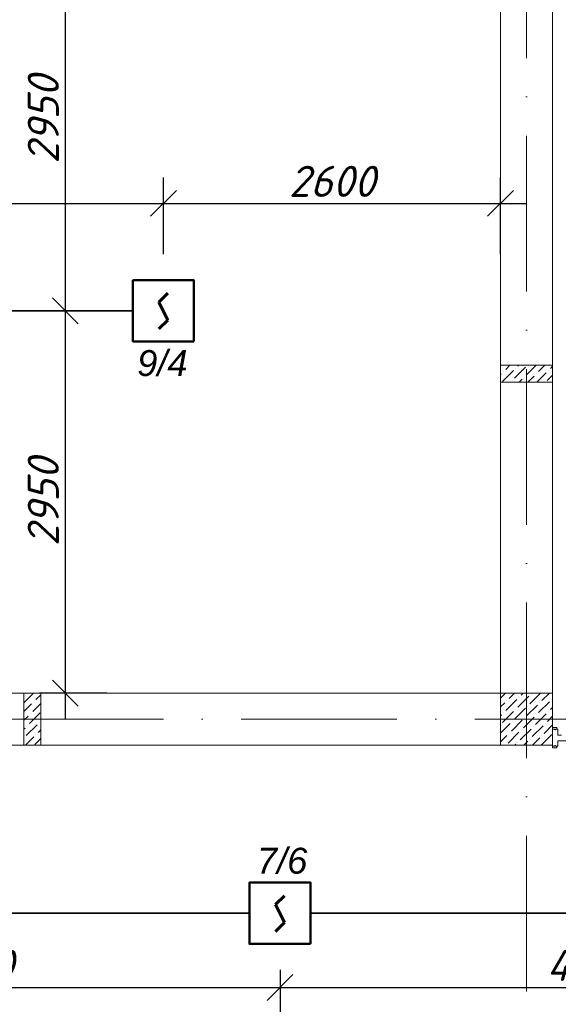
# Model space of a CAD drawing. Header units: millimetres. Extents: x 1114507 to 93926427, y 174473 to 817039.
# Tile 133 of 256: x 1757263 to 1761416, y 487101 to 494697. Entities that reach past the tile are written whole.
import ezdxf

# ---------------------------------------------------------------- set-up
doc = ezdxf.new("R2010")
doc.units = ezdxf.units.MM
doc.linetypes.add('ACAD_ISO10W100', pattern=[18, 12, -3, 0, -3])
for name, color, linetype, lineweight in [('Doors', 86, 'Continuous', 13), ('SHEMA', 174, 'Continuous', 25), ('размеры', 12, 'Continuous', 15)]:
    doc.layers.add(name, color=color, linetype=linetype, lineweight=lineweight)
doc.layers.add('kcd_tx', color=7, linetype='Continuous')
doc.styles.get("Standard").update_dxf_attribs({"font": 'isocpeui.ttf'})
doc.dimstyles.new('Санжар', dxfattribs={"dimtxt": 240, "dimasz": 200, "dimexe": 200, "dimexo": 200, "dimgap": 50, "dimtad": 1, "dimdec": 0, "dimtxsty": 'Standard', "dimblk": 'OBLIQUE', "dimcen": 2.5, "dimdle": 200, "dimclrd": 152, "dimclre": 152, "dimclrt": 152, "dimadec": 0, "dimazin": 0, "dimtfac": 1, "dimtdec": 0, "dimtmove": 0, "dimatfit": 3, "dimldrblk": 'OBLIQUE', "dimfxl": 0, "dimlwd": 0, "dimlwe": 0, "dimarcsym": 0})

# ---------------------------------------------------------------- blocks, each defined once
blk = doc.blocks.new('blokqav3mak')
at = {"color": 1, "linetype": 'ACAD_ISO10W100', "lineweight": 0, "ltscale": 100}
for p, q in [((1622366.4, 782425.1), (1622366.4, 773125.1)), ((1626766.4, 776125.1), (1599766.4, 776125.1))]:
    blk.add_line(p, q, dxfattribs=at)
at = {"lineweight": 0, "ltscale": 100}
for p, q in [((1622166.4, 776325.1), (1622166.4, 782225.1)), ((1622566.4, 776325.1), (1622566.4, 782225.1)), ((1622166.4, 776325.1), (1614816.4, 776325.1)), ((1622566.4, 775925.1), (1614816.4, 775925.1))]:
    blk.add_line(p, q, dxfattribs=at)
at = {"linetype": 'Continuous', "lineweight": 0, "ltscale": 100}
for p, q in [((1622166.4, 778851.4, 0), (1622170.1, 778855.1, 0)), ((1622205.3, 778823, 0), (1622237.5, 778855.1, 0)), ((1622297.9, 778848.2, 0), (1622304.8, 778855.1, 0)), ((1622365.3, 778780.9, 0), (1622439.5, 778855.1, 0)), ((1622457.9, 778806.1, 0), (1622506.9, 778855.1, 0)), ((1622550.5, 778831.4, 0), (1622566.4, 778847.2, 0)), ((1622166.4, 778784, 0), (1622171.6, 778789.3, 0)), ((1622180.1, 778730.4, 0), (1622264.3, 778814.5, 0)), ((1622188.5, 778806.1, 0), (1622188.5, 778806.1, 0)), ((1622272.7, 778755.6, 0), (1622356.9, 778839.8, 0)), ((1622281.1, 778831.4, 0), (1622281.1, 778831.4, 0)), ((1622376.9, 778725.1, 0), (1622424.2, 778772.4, 0)), ((1622441, 778789.3, 0), (1622441, 778789.3, 0)), ((1622444.2, 778725.1, 0), (1622516.8, 778797.7, 0)), ((1622525.2, 778738.8, 0), (1622566.4, 778779.9, 0)), ((1622533.7, 778814.5, 0), (1622533.7, 778814.5, 0)), ((1622255.8, 778738.8, 0), (1622255.8, 778738.8, 0)), ((1622309.5, 778725.1, 0), (1622331.6, 778747.2, 0)), ((1622348.4, 778764, 0), (1622348.4, 778764, 0)), ((1618491.4, 776250.7, 0), (1618565.8, 776325.1, 0)), ((1618583.7, 776275.6, 0), (1618621.4, 776313.3, 0)), ((1622166.4, 776286.4), (1622205, 776325.1)), ((1622206.8, 776192.2), (1622291, 776276.3)), ((1622215.2, 776267.9), (1622215.2, 776267.9)), ((1622232.1, 776284.8), (1622272.4, 776325.1)), ((1622299.4, 776217.4), (1622383.6, 776301.6)), ((1622307.8, 776293.2), (1622307.8, 776293.2)), ((1622324.7, 776310), (1622339.7, 776325.1)), ((1622392, 776242.7), (1622474.5, 776325.1)), ((1622400.4, 776318.4), (1622400.4, 776318.4)), ((1622484.6, 776267.9), (1622541.8, 776325.1)), ((1622560.4, 776276.3), (1622560.4, 776276.3)), ((1618491.4, 776183.3, 0), (1618550, 776242, 0)), ((1618558.4, 776183, 0), (1618621.4, 776246, 0)), ((1618566.8, 776258.8, 0), (1618566.8, 776258.8, 0)), ((1622166.4, 776219.1), (1622198.4, 776251.1)), ((1622274.1, 776124.8), (1622358.3, 776209)), ((1622282.6, 776200.6), (1622282.6, 776200.6)), ((1622366.8, 776150.1), (1622450.9, 776234.2)), ((1622375.2, 776225.8), (1622375.2, 776225.8)), ((1622459.4, 776175.3), (1622543.6, 776259.5)), ((1622467.8, 776251.1), (1622467.8, 776251.1)), ((1622552, 776200.6), (1622566.4, 776214.9)), ((1618491.4, 776116, 0), (1618524.7, 776149.4, 0)), ((1618533.2, 776090.4, 0), (1618617.4, 776174.6, 0)), ((1618541.6, 776166.2, 0), (1618541.6, 776166.2, 0)), ((1622166.4, 776151.7), (1622173.1, 776158.5)), ((1622181.5, 776099.5), (1622265.7, 776183.7)), ((1622190, 776175.3), (1622190, 776175.3)), ((1622248.9, 776032.2), (1622333.1, 776116.4)), ((1622341.5, 776057.4), (1622425.7, 776141.6)), ((1622349.9, 776133.2), (1622349.9, 776133.2)), ((1622434.1, 776082.7), (1622518.3, 776166.9)), ((1622442.5, 776158.5), (1622442.5, 776158.5)), ((1622526.7, 776108), (1622566.4, 776147.6)), ((1622535.1, 776183.7), (1622535.1, 776183.7)), ((1618491.4, 776048.6, 0), (1618499.5, 776056.8, 0)), ((1618507.9, 775997.8, 0), (1618592.1, 776082, 0)), ((1618516.3, 776073.6, 0), (1618516.3, 776073.6, 0)), ((1618600.5, 776023.1, 0), (1618621.4, 776043.9, 0)), ((1618608.9, 776098.9, 0), (1618608.9, 776098.9, 0)), ((1622166.4, 776017), (1622240.5, 776091.1)), ((1622257.3, 776108), (1622257.3, 776108)), ((1622316.2, 775964.8), (1622400.4, 776049)), ((1622324.7, 776040.6), (1622324.7, 776040.6)), ((1622408.9, 775990.1), (1622493, 776074.3)), ((1622417.3, 776065.9), (1622417.3, 776065.9)), ((1622501.5, 776015.4), (1622566.4, 776080.2)), ((1622509.9, 776091.1), (1622509.9, 776091.1)), ((1618502.5, 775925.1, 0), (1618566.8, 775989.4, 0)), ((1618575.3, 775930.5, 0), (1618621.4, 775976.6, 0)), ((1618583.7, 776006.2, 0), (1618583.7, 776006.2, 0)), ((1622166.4, 775949.7), (1622215.2, 775998.5)), ((1622223.6, 775939.6), (1622307.8, 776023.8)), ((1622232.1, 776015.4), (1622232.1, 776015.4)), ((1622392, 775973.3), (1622392, 775973.3)), ((1622411.2, 775925.1), (1622467.8, 775981.7)), ((1622478.6, 775925.1), (1622560.4, 776006.9)), ((1622484.6, 775998.5), (1622484.6, 775998.5)), ((1622276.5, 775925.1), (1622282.6, 775931.2)), ((1622299.4, 775948), (1622299.4, 775948)), ((1622343.9, 775925.1), (1622375.2, 775956.4)), ((1622552, 775931.2), (1622552, 775931.2))]:
    blk.add_line(p, q, dxfattribs=at)
at = {"layer": 'Doors', "lineweight": 0}
for p, q in [((1622566.4, 776060.4), (1622599.3, 776060.4)), ((1622566.4, 776047.8), (1622566.4, 776060.4)), ((1622566.4, 775916.6), (1622566.4, 776047.8)), ((1622566.4, 776047.8), (1622584.5, 776047.8)), ((1622566.4, 776047.8), (1622584.5, 776047.8)), ((1622566.4, 776047.8), (1622566.4, 776047.8)), ((1622584.5, 776047.8), (1622584.5, 776042)), ((1622584.5, 776042), (1622589.6, 776042)), ((1622589.6, 776047.8), (1622608.4, 776047.8)), ((1622589.6, 776047.8), (1622589.6, 776042)), ((1622599.3, 776047.8), (1622599.3, 776060.4)), ((1622608.4, 776000.6), (1622608.4, 776047.8)), ((1622608.4, 776000.6), (1622634.8, 776000.6)), ((1622608.4, 775958.6), (1623548, 775958.6)), ((1622608.4, 775916.6), (1622608.4, 775958.6)), ((1622566.4, 775916.6), (1622584.5, 775916.6)), ((1622566.4, 775916.6), (1622566.4, 775916.6)), ((1622566.4, 775916.6), (1622566.4, 775904)), ((1622566.4, 775904), (1622599.3, 775904)), ((1622584.5, 775922.4), (1622589.6, 775922.4)), ((1622584.5, 775916.6), (1622584.5, 775922.4)), ((1622589.6, 775916.6), (1622589.6, 775922.4)), ((1622589.6, 775916.6), (1622608.4, 775916.6)), ((1622599.3, 775916.6), (1622599.3, 775904))]:
    blk.add_line(p, q, dxfattribs=at)
at = {"layer": 'размеры', "lineweight": 0, "ltscale": 5}
for p, q in [((1622166.4, 778725.1), (1622166.4, 778855.1)), ((1622166.4, 778855.1), (1622566.4, 778855.1)), ((1622566.4, 778855.1), (1622166.4, 778855.1)), ((1622166.4, 778855.1), (1622166.4, 778725.1)), ((1622566.4, 778855.1), (1622566.4, 778725.1)), ((1622566.4, 778725.1), (1622566.4, 778855.1)), ((1622566.4, 778725.1), (1622166.4, 778725.1)), ((1622166.4, 778725.1), (1622566.4, 778725.1)), ((1618621.4, 776325.1), (1618491.4, 776325.1)), ((1618491.4, 776325.1), (1618491.4, 775925.1)), ((1618621.4, 775925.1), (1618621.4, 776325.1)), ((1622566.4, 776325.1), (1622166.4, 776325.1)), ((1622166.4, 776325.1), (1622166.4, 775925.1)), ((1622566.4, 775925.1), (1622566.4, 776325.1)), ((1618491.4, 775925.1), (1618621.4, 775925.1)), ((1622166.4, 775925.1), (1622566.4, 775925.1))]:
    blk.add_line(p, q, dxfattribs=at)
blk = doc.blocks.new('Дым.датчик')
at = {"color": 5, "lineweight": 60}
for p, q in [((48, 181), (-44, 91)), ((-44, 91), (46, -92)), ((46, -92), (-44, -182))]:
    blk.add_line(p, q, dxfattribs=at)
at = {"color": 5, "lineweight": 50}
blk.add_lwpolyline([(-310, 309), (312, 309), (312, -315), (-310, -315)], close=True, dxfattribs=at)
blk = doc.blocks.new('_Oblique')
at = {"color": 0, "linetype": 'ByBlock', "lineweight": -2}
blk.add_line((-0.5, -0.5), (0.5, 0.5), dxfattribs=at)
blk = doc.blocks.new('*D1990')
at = {"layer": 'Defpoints', "color": 0, "lineweight": 40, "ltscale": 100, "transparency": 16777216}
for p in [(1758371.2, 493280.5), (1754371.2, 492687.5), (1758371.2, 492687.5)]:
    blk.add_point(p, dxfattribs=at)
at = {"layer": 'kcd_tx', "color": 152, "ltscale": 100, "transparency": 16777216}
for p, q in [((1754371.2, 492887.5), (1754371.2, 493480.5)), ((1758371.2, 492887.5), (1758371.2, 493480.5)), ((1754171.2, 493280.5), (1758571.2, 493280.5))]:
    blk.add_line(p, q, dxfattribs=at)
at = {"layer": 'kcd_tx', "color": 152, "ltscale": 100, "transparency": 16777216, "xscale": 200, "yscale": 200, "zscale": 200, "rotation": 180}
blk.add_blockref('_Oblique', (1754371.2, 493280.5), dxfattribs=at)
at = {"layer": 'kcd_tx', "color": 152, "ltscale": 100, "transparency": 16777216, "xscale": 200, "yscale": 200, "zscale": 200}
blk.add_blockref('_Oblique', (1758371.2, 493280.5), dxfattribs=at)
at = {"layer": 'kcd_tx', "color": 152, "lineweight": 35, "ltscale": 100, "transparency": 16777216, "insert": (1756371.2, 493450.5), "char_height": 240, "attachment_point": 5}
blk.add_mtext('4000', dxfattribs=at)
blk = doc.blocks.new('*D1991')
at = {"layer": 'Defpoints', "color": 0, "lineweight": 40, "ltscale": 100, "transparency": 16777216}
for p in [(1760971.2, 493280.5), (1758371.2, 492687.5), (1760971.2, 492687.5)]:
    blk.add_point(p, dxfattribs=at)
at = {"layer": 'kcd_tx', "color": 152, "ltscale": 100, "transparency": 16777216}
for p, q in [((1758371.2, 492887.5), (1758371.2, 493480.5)), ((1760971.2, 492887.5), (1760971.2, 493480.5)), ((1758171.2, 493280.5), (1761171.2, 493280.5))]:
    blk.add_line(p, q, dxfattribs=at)
at = {"layer": 'kcd_tx', "color": 152, "ltscale": 100, "transparency": 16777216, "xscale": 200, "yscale": 200, "zscale": 200, "rotation": 180}
blk.add_blockref('_Oblique', (1758371.2, 493280.5), dxfattribs=at)
at = {"layer": 'kcd_tx', "color": 152, "ltscale": 100, "transparency": 16777216, "xscale": 200, "yscale": 200, "zscale": 200}
blk.add_blockref('_Oblique', (1760971.2, 493280.5), dxfattribs=at)
at = {"layer": 'kcd_tx', "color": 152, "lineweight": 35, "ltscale": 100, "transparency": 16777216, "insert": (1759671.2, 493450.5), "char_height": 240, "attachment_point": 5}
blk.add_mtext('2600', dxfattribs=at)
blk = doc.blocks.new('*D1993')
at = {"layer": 'Defpoints', "color": 0, "lineweight": 40, "ltscale": 100, "transparency": 16777216}
for p in [(1758135.5, 492451.2), (1757615.1, 489501.2), (1758135.5, 489501.2)]:
    blk.add_point(p, dxfattribs=at)
at = {"layer": 'kcd_tx', "color": 152, "ltscale": 100, "transparency": 16777216}
for p, q in [((1757615.1, 492651.2), (1757615.1, 489301.2)), ((1757935.5, 492451.2), (1757415.1, 492451.2)), ((1757935.5, 489501.2), (1757415.1, 489501.2))]:
    blk.add_line(p, q, dxfattribs=at)
at = {"layer": 'kcd_tx', "color": 152, "ltscale": 100, "transparency": 16777216, "xscale": 200, "yscale": 200, "zscale": 200}
for p, rotation in [((1757615.1, 492451.2), 90), ((1757615.1, 489501.2), 270)]:
    blk.add_blockref('_Oblique', p, dxfattribs=dict(at, rotation=rotation))
at = {"layer": 'kcd_tx', "color": 152, "lineweight": 35, "ltscale": 100, "transparency": 16777216, "insert": (1757445.1, 490976.2), "char_height": 240, "attachment_point": 5, "rotation": 90}
blk.add_mtext('2950', dxfattribs=at)
blk = doc.blocks.new('*D1994')
at = {"layer": 'Defpoints', "color": 0, "lineweight": 40, "ltscale": 100, "transparency": 16777216}
for p in [(1758135.5, 495401.2), (1757615.1, 492451.2), (1758135.5, 492451.2)]:
    blk.add_point(p, dxfattribs=at)
at = {"layer": 'kcd_tx', "color": 152, "ltscale": 100, "transparency": 16777216}
for p, q in [((1757615.1, 495601.2), (1757615.1, 492251.2)), ((1757935.5, 495401.2), (1757415.1, 495401.2)), ((1757935.5, 492451.2), (1757415.1, 492451.2))]:
    blk.add_line(p, q, dxfattribs=at)
at = {"layer": 'kcd_tx', "color": 152, "ltscale": 100, "transparency": 16777216, "xscale": 200, "yscale": 200, "zscale": 200}
for p, rotation in [((1757615.1, 495401.2), 90), ((1757615.1, 492451.2), 270)]:
    blk.add_blockref('_Oblique', p, dxfattribs=dict(at, rotation=rotation))
at = {"layer": 'kcd_tx', "color": 152, "lineweight": 35, "ltscale": 100, "transparency": 16777216, "insert": (1757445.1, 493926.2), "char_height": 240, "attachment_point": 5, "rotation": 90}
blk.add_mtext('2950', dxfattribs=at)
blk = doc.blocks.new('*D1977')
at = {"layer": 'Defpoints', "color": 0, "lineweight": 40, "ltscale": 100, "transparency": 16777216}
for p in [(1754470.3, 487567.1), (1759270.3, 487567.1), (1759270.3, 487231.3)]:
    blk.add_point(p, dxfattribs=at)
at = {"layer": 'kcd_tx', "color": 152, "ltscale": 100, "transparency": 16777216}
for p, q in [((1754470.3, 487367.1), (1754470.3, 487031.3)), ((1759270.3, 487367.1), (1759270.3, 487031.3)), ((1754270.3, 487231.3), (1759470.3, 487231.3))]:
    blk.add_line(p, q, dxfattribs=at)
at = {"layer": 'kcd_tx', "color": 152, "ltscale": 100, "transparency": 16777216, "xscale": 200, "yscale": 200, "zscale": 200, "rotation": 180}
blk.add_blockref('_Oblique', (1754470.3, 487231.3), dxfattribs=at)
at = {"layer": 'kcd_tx', "color": 152, "ltscale": 100, "transparency": 16777216, "xscale": 200, "yscale": 200, "zscale": 200}
blk.add_blockref('_Oblique', (1759270.3, 487231.3), dxfattribs=at)
at = {"layer": 'kcd_tx', "color": 152, "lineweight": 35, "ltscale": 100, "transparency": 16777216, "insert": (1756870.3, 487401.3), "char_height": 240, "attachment_point": 5}
blk.add_mtext('4800', dxfattribs=at)
blk = doc.blocks.new('*D1978')
at = {"layer": 'Defpoints', "color": 0, "lineweight": 40, "ltscale": 100, "transparency": 16777216}
for p in [(1759270.3, 487567.1), (1764070.3, 487567.1), (1764070.3, 487231.3)]:
    blk.add_point(p, dxfattribs=at)
at = {"layer": 'kcd_tx', "color": 152, "ltscale": 100, "transparency": 16777216}
for p, q in [((1759270.3, 487367.1), (1759270.3, 487031.3)), ((1764070.3, 487367.1), (1764070.3, 487031.3)), ((1759070.3, 487231.3), (1764270.3, 487231.3))]:
    blk.add_line(p, q, dxfattribs=at)
at = {"layer": 'kcd_tx', "color": 152, "ltscale": 100, "transparency": 16777216, "xscale": 200, "yscale": 200, "zscale": 200, "rotation": 180}
blk.add_blockref('_Oblique', (1759270.3, 487231.3), dxfattribs=at)
at = {"layer": 'kcd_tx', "color": 152, "ltscale": 100, "transparency": 16777216, "xscale": 200, "yscale": 200, "zscale": 200}
blk.add_blockref('_Oblique', (1764070.3, 487231.3), dxfattribs=at)
at = {"layer": 'kcd_tx', "color": 152, "lineweight": 35, "ltscale": 100, "transparency": 16777216, "insert": (1761670.3, 487401.3), "char_height": 240, "attachment_point": 5}
blk.add_mtext('4800', dxfattribs=at)

msp = doc.modelspace()

# ---------------------------------------------------------------- linework, layer by layer
at = {"color": 5, "lineweight": 35, "ltscale": 100}
for p, q in [((1758135.5, 492451.2), (1754607, 492451.2)), ((1759034.6, 487803.3), (1754706.1, 487803.3)), ((1763834.6, 487803.3), (1759506.1, 487803.3))]:
    msp.add_line(p, q, dxfattribs=at)

# ---------------------------------------------------------------- block references
at = {"color": 0}
msp.add_blockref('blokqav3mak', (138804.9, -286823.9), dxfattribs=at)
at = {"color": 5, "lineweight": 50, "xscale": 0.7574416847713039, "yscale": 0.7574416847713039, "zscale": 0.7574416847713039, "rotation": 180}
for p in [(1758372.1, 492449.1), (1759271.2, 487801.2)]:
    msp.add_blockref('Дым.датчик', p, dxfattribs=at)

# ---------------------------------------------------------------- texts
at = {"layer": 'SHEMA', "color": 5, "ltscale": 300, "char_height": 200, "width": 1463.345, "attachment_point": 3}
for s, insert in [('{\\fArial|b0|i1|c0|p34;9\\fArial|b0|i1|c204|p34;/\\fArial|b0|i1|c0|p34;4}', (1758557.5, 492148.3)), ('{\\fArial|b0|i1|c0|p34;7\\fArial|b0|i1|c204|p34;/\\fArial|b0|i1|c0|p34;6}', (1759480.7, 488309))]:
    msp.add_mtext(s, dxfattribs=dict(at, insert=insert))

# ---------------------------------------------------------------- dimensions: what is measured, and where the dimension line sits
at = {"layer": 'kcd_tx', "lineweight": 35, "ltscale": 100}
for base, p1, p2, picture, middle in [((1757615.1, 492451.2), (1758135.5, 495401.2), (1758135.5, 492451.2), '*D1994', (1757445.1, 493926.2)), ((1757615.1, 489501.2), (1758135.5, 492451.2), (1758135.5, 489501.2), '*D1993', (1757445.1, 490976.2))]:
    dim = msp.add_linear_dim(base=base, p1=p1, p2=p2, angle=90, dimstyle='Санжар', override={"dimfxl": 200, "dimtfillclr": 253, "dimlwd": 65535, "dimlwe": 65535, "dimarcsym": 2}, dxfattribs=at)
    dim.commit()
    dim.dimension.update_dxf_attribs({"geometry": picture, "text_midpoint": middle})
for base, p1, p2, picture, middle in [((1758371.2, 493280.5), (1754371.2, 492687.5), (1758371.2, 492687.5), '*D1990', (1756371.2, 493450.5)), ((1760971.2, 493280.5), (1758371.2, 492687.5), (1760971.2, 492687.5), '*D1991', (1759671.2, 493450.5)), ((1759270.3, 487231.3), (1754470.3, 487567.1), (1759270.3, 487567.1), '*D1977', (1756870.3, 487401.3)), ((1764070.3, 487231.3), (1759270.3, 487567.1), (1764070.3, 487567.1), '*D1978', (1761670.3, 487401.3))]:
    dim = msp.add_linear_dim(base=base, p1=p1, p2=p2, dimstyle='Санжар', override={"dimfxl": 200, "dimtfillclr": 253, "dimlwd": 65535, "dimlwe": 65535, "dimarcsym": 2}, dxfattribs=at)
    dim.commit()
    dim.dimension.update_dxf_attribs({"geometry": picture, "text_midpoint": middle})

doc.saveas('drawing.dxf')
